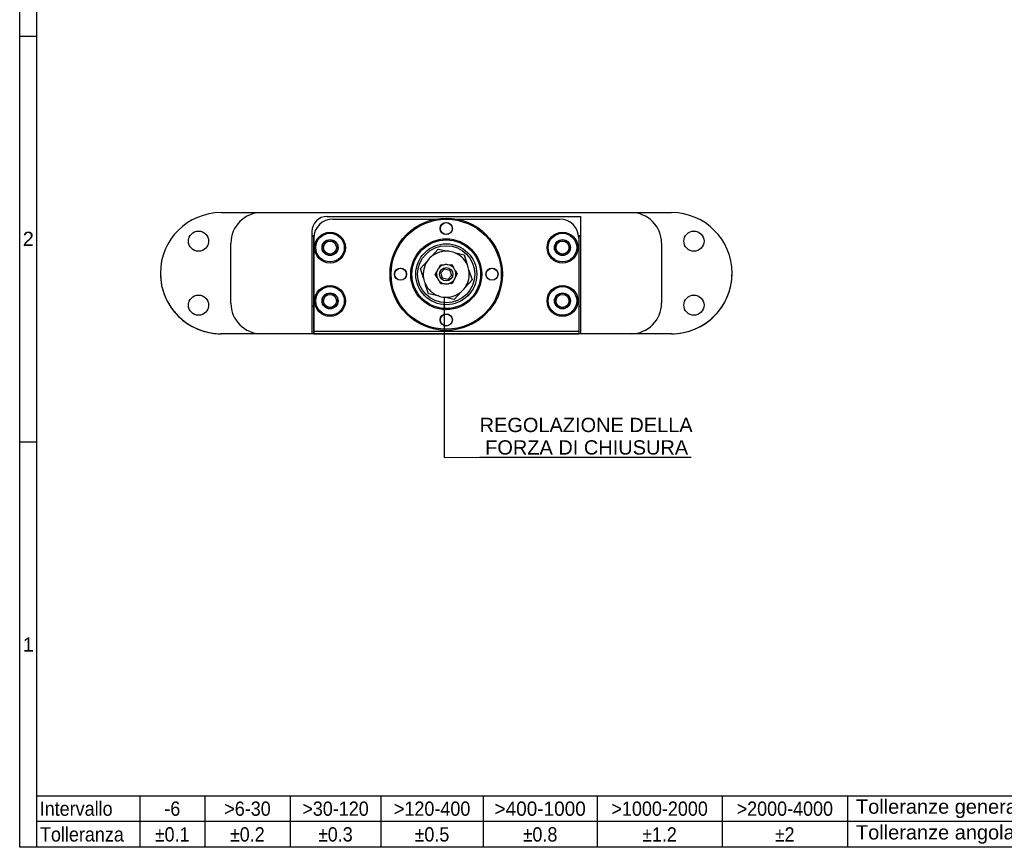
# Model space of a CAD drawing. Header units: millimetres. Extents: x 7 to 622, y 6 to 438.
# Tile 1 of 9: x 7 to 266, y 7 to 225. Entities that reach past the tile are written whole.
import ezdxf

# ---------------------------------------------------------------- set-up
doc = ezdxf.new("R2010")
doc.units = ezdxf.units.MM
doc.header["$LTSCALE"] = 1.5
for name, color, linetype, lineweight in [('Bordo (ISO)', 7, 'Continuous', 25), ('Simbolo (ISO)', 7, 'Continuous', 25), ('Visibile (ISO)', 7, 'Continuous', 25), ('Visibile sottile (ISO)', 7, 'Continuous', 20)]:
    doc.layers.add(name, color=color, linetype=linetype, lineweight=lineweight)
doc.styles.add('Miglioranzo', font='ARIAL.TTF')
doc.dimstyles.new('Default - Metodo 1b (ISO)$7', dxfattribs={"dimscale": 1.5, "dimtxt": 2.5, "dimasz": 2.5, "dimexe": 3.175, "dimexo": 0, "dimgap": 0.762, "dimtad": 1, "dimtoh": 1, "dimrnd": 1e-08, "dimtxsty": 'Miglioranzo', "dimcen": 0.09, "dimdle": 10, "dimclrd": 256, "dimclre": 256, "dimclrt": 256, "dimazin": 2, "dimtfac": 1.4, "dimtmove": 0, "dimatfit": 3, "dimfxl": 1, "dimtolj": 1, "dimlwd": -1, "dimlwe": -1, "dimarcsym": 0})

# ---------------------------------------------------------------- blocks, each defined once
blk = doc.blocks.new('Bordi Bordo A3')
at = {"layer": 'Bordo (ISO)'}
for p, q in [((8, 5), (8, 292)), ((5, 5), (5, 289)), ((5, 147), (8, 147)), ((5, 76), (8, 76)), ((8, 14), (218, 14)), ((8, 5), (8, 14)), ((26, 14), (26, 5)), ((37.4, 14), (37.4, 5)), ((52.3, 14), (52.3, 5)), ((68.2, 14), (68.2, 5)), ((86.1, 14), (86.1, 5)), ((106, 14), (106, 5)), ((127.9, 14), (127.9, 5)), ((149.8, 14), (149.8, 5)), ((218, 9.5), (8, 9.5)), ((415, 5), (5, 5)), ((218, 5), (8, 5))]:
    blk.add_line(p, q, dxfattribs=at)
at = {"layer": 'Bordo (ISO)', "char_height": 2.5, "style": 'Miglioranzo'}
for s, insert, attachment_point in [('2', (6.5, 111.5), 5), ('1', (6.5, 40.5), 5), ('\\fArial|b0|i0;\\W0.90;Intervallo', (8.5, 11.75), 4), ('\\fArial|b0|i0;\\W0.90;-6', (31.7, 11.75), 5), ('\\fArial|b0|i0;\\W0.90;>6-30', (44.85, 11.75), 5), ('\\fArial|b0|i0;\\W0.90;>30-120', (60.25, 11.75), 5), ('\\fArial|b0|i0;\\W0.90;>120-400', (77.15, 11.75), 5), ('\\fArial|b0|i0;\\W0.90;>1000-2000', (116.95, 11.75), 5), ('\\fArial|b0|i0;\\W0.90;>2000-4000', (138.85, 11.75), 5), ('Tolleranze generali ISO 2768-mK', (151.3, 11.75), 4)]:
    blk.add_mtext(s, dxfattribs=dict(at, insert=insert, attachment_point=attachment_point))
for s, insert, width, attachment_point in [('\\fArial|b0|i0;\\W0.95;>400-1000', (96.05, 11.75), 15.9508, 5), ('\\fArial|b0|i0;\\W0.90;Tolleranza', (8.55, 7.25), 14.6684, 4), ('\\fAIGDT|b0|i0;\\W0.90;\\H2.5000;`\\fArial|b0|i0;\\W0.90;\\H2.5000;0.1', (31.7, 7.25), 7.5088, 5), ('\\fAIGDT|b0|i0;\\W0.90;\\H2.5000;`\\fArial|b0|i0;\\W0.90;\\H2.5000;0.2', (44.85, 7.25), 7.5088, 5), ('\\fAIGDT|b0|i0;\\W0.90;\\H2.5000;`\\fArial|b0|i0;\\W0.90;\\H2.5000;0.3', (60.25, 7.25), 7.5088, 5), ('\\fAIGDT|b0|i0;\\W0.90;\\H2.5000;`\\fArial|b0|i0;\\W0.90;\\H2.5000;0.5', (77.15, 7.25), 7.5088, 5), ('\\fAIGDT|b0|i0;\\W0.90;\\H2.5000;`\\fArial|b0|i0;\\W0.90;\\H2.5000;0.8', (96.05, 7.25), 7.5088, 5), ('\\fAIGDT|b0|i0;\\W0.90;\\H2.5000;`\\fArial|b0|i0;\\W0.90;\\H2.5000;1.2', (116.95, 7.25), 7.5088, 5), ('\\fAIGDT|b0|i0;\\W0.90;\\H2.5000;`\\fArial|b0|i0;\\W0.90;\\H2.5000;2', (138.85, 7.25), 7.5088, 5), ('Tolleranze angolari \\fAIGDT|b0|i0;\\H2.5000;`\\fArial|b0|i0;\\H2.5000;0,15°', (151.3, 7.25), 42.809, 4)]:
    blk.add_mtext(s, dxfattribs=dict(at, insert=insert, width=width, attachment_point=attachment_point))

msp = doc.modelspace()

# ---------------------------------------------------------------- linework, layer by layer
at = {"layer": 'Visibile (ISO)'}
for p, q in [((60.33, 174.15), (70.93, 174.15)), ((70.93, 174.15), (167.93, 174.15)), ((88.18, 173.15), (154.68, 173.15)), ((154.68, 173.15), (154.68, 142.35)), ((167.93, 174.15), (178.53, 174.15)), ((89.68, 172.47), (116.72, 172.47)), ((122.13, 172.47), (149.18, 172.47)), ((84.18, 169.15), (84.18, 142.35)), ((84.18, 168.15), (84.72, 168.15)), ((84.18, 168), (84.68, 168)), ((84.7, 168), (84.68, 168)), ((84.68, 168), (84.68, 149.5)), ((84.68, 167.47), (84.68, 168)), ((154.13, 168.15), (154.68, 168.15)), ((154.18, 168), (154.15, 168)), ((154.18, 168), (154.68, 168)), ((154.18, 168), (154.18, 167.47)), ((62.93, 150.35), (62.93, 166.15)), ((84.68, 142.97), (84.68, 167.47)), ((154.18, 167.47), (154.18, 142.97)), ((175.93, 166.15), (175.93, 150.35)), ((115.53, 162.6), (117.35, 164.58)), ((117.35, 164.58), (119.97, 163.99)), ((121.49, 163.65), (124.11, 163.07)), ((124.11, 163.07), (124.92, 160.51)), ((112.66, 159.47), (114.48, 161.45)), ((117.47, 159.6), (117.92, 160.43)), ((117.92, 160.43), (118.86, 160.45)), ((119.86, 160.48), (120.8, 160.5)), ((120.8, 160.5), (121.3, 159.7)), ((113.47, 156.91), (112.66, 159.47)), ((116.54, 157.89), (116.99, 158.72)), ((117.03, 157.09), (116.54, 157.89)), ((118.02, 158.3), (119.01, 159.35)), ((118.44, 156.91), (118.02, 158.3)), ((119.01, 159.35), (120.41, 159.02)), ((120.83, 157.64), (119.84, 156.59)), ((120.41, 159.02), (120.83, 157.64)), ((121.82, 158.85), (122.31, 158.04)), ((122.31, 158.04), (121.86, 157.22)), ((125.38, 159.02), (126.19, 156.46)), ((114.74, 152.86), (113.93, 155.43)), ((118.05, 155.43), (117.56, 156.23)), ((118.99, 155.45), (118.05, 155.43)), ((119.84, 156.59), (118.44, 156.91)), ((120.94, 155.51), (119.99, 155.48)), ((121.38, 156.33), (120.94, 155.51)), ((126.19, 156.46), (124.37, 154.48)), ((117.36, 152.28), (114.74, 152.86)), ((123.32, 153.34), (121.5, 151.36)), ((121.5, 151.36), (118.88, 151.94)), ((84.68, 149.5), (84.18, 149.5)), ((84.68, 149.5), (84.68, 142.35)), ((154.68, 149.5), (154.18, 149.5)), ((70.93, 142.35), (60.33, 142.35)), ((60.33, 142.33), (60.38, 142.33)), ((97.23, 142.33), (60.38, 142.33)), ((84.18, 142.35), (70.93, 142.35)), ((84.68, 142.35), (84.68, 142.97)), ((154.18, 142.97), (84.68, 142.97)), ((84.68, 142.35), (154.18, 142.35)), ((84.68, 142.35), (84.68, 142.35)), ((97.23, 142.35), (97.23, 142.33)), ((141.68, 142.33), (97.23, 142.33)), ((141.68, 142.33), (141.68, 142.35)), ((178.53, 142.33), (141.68, 142.33)), ((154.18, 142.97), (154.18, 142.35)), ((167.93, 142.35), (154.68, 142.35)), ((178.53, 142.35), (167.93, 142.35))]:
    msp.add_line(p, q, dxfattribs=at)
for centre, radius in [((119.43, 157.97), 14.75), ((119.43, 157.97), 14.45), ((119.43, 169.97), 1.6), ((119.43, 169.97), 1.55), ((54.43, 166.65), 2.65), ((88.93, 164.97), 4.05), ((88.93, 164.97), 3.75), ((149.93, 164.97), 4.05), ((149.93, 164.97), 3.75), ((184.43, 166.65), 2.65), ((88.93, 164.97), 2.1), ((88.93, 164.97), 2), ((88.93, 164.97), 1.7), ((119.43, 157.97), 9.3), ((119.43, 157.97), 9), ((119.43, 157.97), 8), ((119.43, 157.97), 7.5), ((149.93, 164.97), 2.1), ((149.93, 164.97), 2), ((149.93, 164.97), 1.7), ((107.43, 157.97), 1.6), ((107.43, 157.97), 1.55), ((119.43, 157.97), 1.75), ((131.43, 157.97), 1.6), ((131.43, 157.97), 1.55), ((54.43, 149.85), 2.65), ((88.93, 150.97), 4.05), ((88.93, 150.97), 3.75), ((88.93, 150.97), 2.1), ((88.93, 150.97), 2), ((88.93, 150.97), 1.7), ((149.93, 150.97), 4.05), ((149.93, 150.97), 3.75), ((149.93, 150.97), 2.1), ((149.93, 150.97), 2), ((149.93, 150.97), 1.7), ((184.43, 149.85), 2.65), ((119.43, 145.97), 1.6), ((119.43, 145.97), 1.55)]:
    msp.add_circle(centre, radius, dxfattribs=at)
for centre, radius, start, end in [((60.33, 158.25), 15.9, 90, 270), ((70.93, 166.15), 8, 90, 180), ((88.18, 169.15), 4, 90, 180), ((167.93, 166.15), 8, 0, 90), ((178.53, 158.25), 15.9, 270, 90), ((89.68, 167.47), 5, 90, 180), ((149.18, 167.47), 5, 0, 90), ((119.43, 157.97), 6.05, 84.8017, 130.059), ((119.43, 157.97), 6.05, 70.059, 84.8017), ((119.43, 157.97), 6.05, 24.8017, 70.059), ((119.43, 157.97), 6.05, 144.8017, 190.059), ((119.43, 157.97), 6.05, 130.059, 144.8017), ((119.43, 157.97), 2.55, 102.8746, 140.1448), ((119.43, 157.97), 2.55, 80.1448, 102.8746), ((119.43, 157.97), 2.55, 42.8746, 80.1448), ((119.43, 157.97), 6.05, 10.059, 24.8017), ((60.33, 158.23), 15.9, 179.9694, 270), ((119.43, 157.97), 2.55, 162.8746, 200.1448), ((119.43, 157.97), 2.55, 140.1448, 162.8746), ((119.43, 157.97), 2.55, 20.1448, 42.8746), ((119.43, 157.97), 2.55, 342.8746, 20.1448), ((119.43, 157.97), 6.05, 324.8017, 10.059), ((178.53, 158.23), 15.9, 270, 0.0306), ((119.43, 157.97), 6.05, 190.059, 204.8017), ((119.43, 157.97), 6.05, 204.8017, 250.059), ((119.43, 157.97), 2.55, 200.1448, 222.8746), ((119.43, 157.97), 2.55, 222.8746, 260.1448), ((119.43, 157.97), 2.55, 260.1448, 282.8746), ((119.43, 157.97), 2.55, 282.8746, 320.1448), ((119.43, 157.97), 2.55, 320.1448, 342.8746), ((119.43, 157.97), 6.05, 264.8017, 310.059), ((119.43, 157.97), 6.05, 310.059, 324.8017), ((70.93, 150.35), 8, 180, 270), ((119.43, 157.97), 6.05, 250.059, 264.8017), ((167.93, 150.35), 8, 270, 0), ((60.38, 158.23), 15.9, 251.1242, 270)]:
    msp.add_arc(centre, radius, start, end, dxfattribs=at)
at = {"layer": 'Visibile sottile (ISO)'}
for centre in [(88.93, 164.97), (149.93, 164.97), (88.93, 150.97), (149.93, 150.97)]:
    msp.add_arc(centre, 2.08, 170, 80, dxfattribs=at)

# ---------------------------------------------------------------- block references
at = {"xscale": 1.5, "yscale": 1.5, "zscale": 1.5}
msp.add_blockref('Bordi Bordo A3', (0, 0), dxfattribs=at)

# ---------------------------------------------------------------- texts
at = {"layer": 'Simbolo (ISO)', "insert": (128.19, 110.57), "char_height": 3.75, "width": 55.9213, "attachment_point": 7, "line_spacing_factor": 0.944221, "style": 'Miglioranzo'}
msp.add_mtext('{REGOLAZIONE DELLA\\P FORZA DI CHIUSURA}', dxfattribs=at)

# ---------------------------------------------------------------- leaders
at = {"layer": 'Simbolo (ISO)', "annotation_type": 0, "has_hookline": 1, "hookline_direction": 0, "text_width": 55.49}
msp.add_leader([(118.88, 151.94), (118.88, 109.89), (128.19, 109.95)], dimstyle='Default - Metodo 1b (ISO)$7', override={"dimgap": 0, "dimtad": 1}, dxfattribs=at)

doc.saveas('drawing.dxf')
